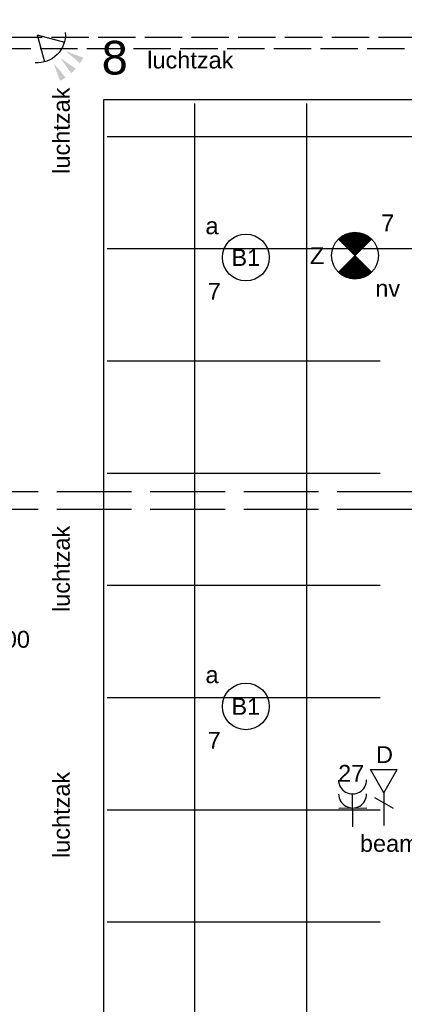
# Model space of a CAD drawing. Extents: x -132501 to 411300, y -42818 to 427495.
# Tile 91 of 256: x 24797 to 26855, y 29667 to 34931. Entities that reach past the tile are written whole.
import ezdxf
from ezdxf.enums import TextEntityAlignment as Align

# ---------------------------------------------------------------- set-up
doc = ezdxf.new("R2010")
doc.units = 0
doc.header["$LTSCALE"] = 50
doc.linetypes.add('E_GOOT3', pattern=[5, 4, -1])
doc.linetypes.add('E_GOOT5', pattern=[10, 8, -2])
doc.layers.get('0').update_dxf_attribs({"linetype": 'CONTINUOUS'})
for name, color, linetype in [('45 Plafond 2D arcering', 7, 'CONTINUOUS'), ('brandmeldserienummers', 1, 'CONTINUOUS'), ('EL6131--_VG', 2, 'CONTINUOUS'), ('EL6131--_WG', 2, 'CONTINUOUS'), ('EL6222--', 3, 'CONTINUOUS'), ('EL6311--', 3, 'CONTINUOUS'), ('EL6350--', 3, 'CONTINUOUS'), ('EL6441--', 3, 'CONTINUOUS'), ('EL6521--', 3, 'CONTINUOUS'), ('WL524---', 90, 'CONTINUOUS'), ('WL570---_RETOUR_RST', 2, 'CONTINUOUS'), ('WM570---_RETOUR', 1, 'CONTINUOUS'), ('WM570---_TOEVOER', 1, 'CONTINUOUS')]:
    doc.layers.add(name, color=color, linetype=linetype)
doc.styles.add('BURO-018', font='ARIAL.TTF', dxfattribs={"height": 63})

# ---------------------------------------------------------------- blocks, each defined once
blk = doc.blocks.new('E00058')
at = {"color": 0, "linetype": 'Continuous'}
for q in [(-1.5, 3.6), (1.5, 3.6)]:
    blk.add_line((0, 1), q, dxfattribs=at)
blk.add_arc((0, 1), 3, 40.5288, 139.4712, dxfattribs=at)
for points in [[(-1.76, 6.21), (-1.08, 6.39), (-0.91, 4.38)], [(-0.35, 6.49), (0.35, 6.49), (0, 4.5)], [(1.08, 6.39), (1.76, 6.21), (0.91, 4.38)]]:
    blk.add_solid(points, dxfattribs=at)
at = {"color": 0, "linetype": 'Continuous', "style": 'BURO-018'}
blk.add_attdef('E_TEXT1', text='', height=1.8, dxfattribs=at).set_placement((0, 9), align=Align.MIDDLE)
at = {"color": 0, "linetype": 'Continuous', "style": 'BURO-018', "flags": 1}
blk.add_attdef('E_MATCODE', text='', height=1.8, dxfattribs=at).set_placement((0, 0), align=Align.MIDDLE)
blk = doc.blocks.new('E00018')
at = {"color": 0, "linetype": 'Continuous'}
for p, q in [((-1.77, -1.77), (1.77, 1.77)), ((1.77, -1.77), (-1.77, 1.77))]:
    blk.add_line(p, q, dxfattribs=at)
at = {"color": 0, "linetype": 'Continuous', "const_width": 2.5}
for points in [[(-0.88, 0.88, -0.198912), (0, 1.25, -0.198912), (0.88, 0.88, -1)], [(-0.88, -0.88, 0.198912), (0, -1.25, 0.198912), (0.88, -0.88, 1)]]:
    blk.add_lwpolyline(points, format="xyb", dxfattribs=at)
blk = doc.blocks.new('1115B3A-NO1')
at = {"color": 0, "linetype": 'Continuous'}
blk.add_circle((0, 0), 2.5, dxfattribs=at)
at = {"color": 0, "zscale": 50}
blk.add_blockref('E00018', (0, 0), dxfattribs=at)
at = {"color": 0, "linetype": 'Continuous', "style": 'BURO-018'}
for tag, p in [('E_GKAST', (0, 8)), ('E_GROEP', (0, 5)), ('E_SGROEP', (4.5, 5)), ('E_ARMCODE', (0, 0)), ('E_SLET', (4.5, -1))]:
    blk.add_attdef(tag, text='', height=1.8, dxfattribs=at).set_placement(p, align=Align.MIDDLE)
blk = doc.blocks.new('1115B3A')
at = {"color": 0, "linetype": 'Continuous'}
blk.add_circle((0, 0), 2.5, dxfattribs=at)
at = {"color": 0, "linetype": 'Continuous', "style": 'BURO-018'}
for tag, p in [('E_GKAST', (0, 8)), ('E_GROEP', (0, 5)), ('E_SGROEP', (4.5, 5)), ('E_ARMCODE', (0, 0)), ('E_SLET', (4.5, -1))]:
    blk.add_attdef(tag, text='', height=1.8, dxfattribs=at).set_placement(p, align=Align.MIDDLE)
blk = doc.blocks.new('E00152')
at = {"color": 0, "linetype": 'Continuous'}
for p, q in [((-1.44, 7), (1.44, 7)), ((0, 4.5), (-1.44, 7)), ((0, 4.5), (1.44, 7)), ((0, 4.5), (0, 1)), ((-1, 4), (1, 2.85))]:
    blk.add_line(p, q, dxfattribs=at)
at = {"color": 7, "style": 'BURO-018'}
for tag, p in [('E_COMMENT1', (0, 12)), ('E_DCOM1', (0, 9))]:
    blk.add_attdef(tag, text='', height=1.8, dxfattribs=at).set_placement(p, align=Align.MIDDLE)
at = {"color": 0, "style": 'BURO-018'}
blk.add_attdef('E_TEXT1', text='', height=1.8, dxfattribs=at).set_placement((2.5, 6), align=Align.MIDDLE)
at = {"color": 0, "linetype": 'Continuous', "style": 'BURO-018', "flags": 1}
blk.add_attdef('E_MATCODE', text='', height=1.8, dxfattribs=at).set_placement((0, 0), align=Align.MIDDLE)
blk = doc.blocks.new('111304A')
at = {"color": 0, "linetype": 'Continuous'}
for p, q in [((0, 1), (0, 4.5)), ((-1.5, 3), (1.5, 3))]:
    blk.add_line(p, q, dxfattribs=at)
for centre in [(0, 6), (0, 4.5)]:
    blk.add_arc(centre, 1.5, 180, 0, dxfattribs=at)
at = {"color": 0, "linetype": 'Continuous', "style": 'BURO-018'}
for tag, p in [('E_GKAST', (0, 11.5)), ('E_GROEP', (0, 8.5)), ('E_SGROEP', (4.5, 8.5))]:
    blk.add_attdef(tag, text='', height=1.8, dxfattribs=at).set_placement(p, align=Align.MIDDLE)
at = {"color": 0, "linetype": 'Continuous', "style": 'BURO-018', "flags": 1}
for tag, p in [('E_VERMCODE', (13, 8.5)), ('E_MATCODE', (0, 0))]:
    blk.add_attdef(tag, text='', height=1.8, dxfattribs=at).set_placement(p, align=Align.MIDDLE)
blk = doc.blocks.new('GAFGHYHY')
at = {"layer": '45 Plafond 2D arcering', "linetype": 'Continuous'}
h = blk.add_hatch(dxfattribs=at)
h.set_pattern_fill('RASTER_600_0002', color=8, style=0, pattern_type=2)
h.set_pattern_definition([(0, (331133.4, 276706.76), (0, 600), []), (90, (331133.4, 276706.76), (-600, 0), [])])
h.paths.add_polyline_path([(330102.4, 277226.8), (330102.4, 267962.6), (333164.5, 268137.3), (336801.4, 268708.1), (338943, 269055.5, -0.034996), (339263, 270498.2), (331563.4, 270498.2), (331563.4, 276188.2), (342039.4, 276188.2), (342039.4, 275147.7, -0.046998), (343602.4, 276431.1), (343602.4, 277226.8)], flags=0)

msp = doc.modelspace()

# ---------------------------------------------------------------- linework, layer by layer
at = {"layer": 'EL6131--_VG', "linetype": 'E_GOOT5'}
for p, q in [((12996.328, 32408.7947, 3000), (33344.6376, 32408.7947, 3000)), ((12996.328, 32313.8798, 3000), (33344.6376, 32313.8798, 3000))]:
    msp.add_line(p, q, dxfattribs=at)
at = {"layer": 'EL6131--_WG', "linetype": 'E_GOOT3'}
for p, q in [((39166.7976, 34835.8689, 3000), (6773.3065, 34835.8689, 3000)), ((39106.7976, 34775.8689, 3000), (6773.3065, 34775.8689, 3000))]:
    msp.add_line(p, q, dxfattribs=at)
at = {"layer": 'WL570---_RETOUR_RST'}
for p, q in [((38786.2605, 34501.3433), (25246.3311, 34501.9492)), ((25246.3311, 34501.9492), (25246.3311, 25198.7167))]:
    msp.add_line(p, q, dxfattribs=at)

# ---------------------------------------------------------------- block references
at = {"layer": 'EL6222--'}
ref = msp.add_blockref('111304A', (26579.9168, 30566.1426), dxfattribs=dict(at, xscale=49.99999999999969, yscale=49.99999999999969, zscale=49.99999999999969, rotation=0.3565810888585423))
ref.add_attrib('E_GROEP', '27', dxfattribs={"layer": '0', "color": 1, "linetype": 'Continuous', "height": 90, "style": 'BURO-018'}).set_placement((26570.9323, 30902.2), align=Align.MIDDLE)
at = {"layer": 'EL6311--'}
ref = msp.add_blockref('1115B3A', (26007.1924, 33659.4463), dxfattribs=dict(at, xscale=50.00000000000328, yscale=50.00000000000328, zscale=50, rotation=181.9948371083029))
ref.add_attrib('E_ARMCODE', 'B1', dxfattribs={"layer": '0', "color": 1, "linetype": 'Continuous', "height": 90, "style": 'BURO-018'}).set_placement((26007.1924, 33659.4463), align=Align.MIDDLE)
ref.add_attrib('E_SLET', 'a', dxfattribs={"layer": '0', "color": 1, "linetype": 'Continuous', "height": 90, "style": 'BURO-018'}).set_placement((25826.2068, 33828.2486), align=Align.MIDDLE)
ref.add_attrib('E_GROEP', '7', dxfattribs={"layer": '0', "color": 1, "linetype": 'Continuous', "height": 90, "style": 'BURO-018'}).set_placement((25838.3901, 33478.4607), align=Align.MIDDLE)
ref = msp.add_blockref('1115B3A', (26007.1924, 31259.4463), dxfattribs=dict(at, xscale=50.00000000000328, yscale=50.00000000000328, zscale=50, rotation=181.9948371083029))
ref.add_attrib('E_ARMCODE', 'B1', dxfattribs={"layer": '0', "color": 1, "linetype": 'Continuous', "height": 90, "style": 'BURO-018'}).set_placement((26007.1924, 31259.4463), align=Align.MIDDLE)
ref.add_attrib('E_SLET', 'a', dxfattribs={"layer": '0', "color": 1, "linetype": 'Continuous', "height": 90, "style": 'BURO-018'}).set_placement((25826.2068, 31428.2486), align=Align.MIDDLE)
ref.add_attrib('E_GROEP', '7', dxfattribs={"layer": '0', "color": 1, "linetype": 'Continuous', "height": 90, "style": 'BURO-018'}).set_placement((25838.3901, 31078.4607), align=Align.MIDDLE)
at = {"layer": 'EL6350--'}
ref = msp.add_blockref('1115B3A-NO1', (26591.2553, 33669.3209), dxfattribs=dict(at, xscale=50, yscale=50, zscale=50))
ref.add_attrib('E_ARMCODE', 'Z', dxfattribs={"layer": '0', "color": 1, "linetype": 'Continuous', "height": 90, "style": 'BURO-018'}).set_placement((26388.477, 33669.3209), align=Align.MIDDLE)
ref.add_attrib('E_SLET', 'nv', dxfattribs={"layer": '0', "color": 1, "linetype": 'Continuous', "height": 90, "style": 'BURO-018'}).set_placement((26766.2553, 33494.3209), align=Align.MIDDLE)
ref.add_attrib('E_GROEP', '7', dxfattribs={"layer": '0', "color": 1, "linetype": 'Continuous', "height": 90, "style": 'BURO-018'}).set_placement((26766.2553, 33844.3209), align=Align.MIDDLE)
at = {"layer": 'EL6441--'}
ref = msp.add_blockref('E00152', (26745.4325, 30572.362), dxfattribs=dict(at, xscale=50, yscale=50, zscale=50))
ref.add_attrib('E_TEXT1', 'D', dxfattribs={"layer": '0', "color": 1, "height": 90, "style": 'BURO-018'}).set_placement((26749.2691, 31001.6299), align=Align.MIDDLE)
at = {"layer": 'EL6521--', "xscale": -50.00000000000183, "yscale": 50, "zscale": 50, "rotation": 224.8758481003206}
msp.add_blockref('E00058', (24856.4756, 34885.7756), dxfattribs=at)
at = {"layer": 'WL524---'}
msp.add_blockref('GAFGHYHY', (-304837.0445, -242743.8149), dxfattribs=at)

# ---------------------------------------------------------------- texts
at = {"layer": 'brandmeldserienummers', "color": 1, "style": 'BURO-018'}
msp.add_text('8', height=180, dxfattribs=at).set_placement((25235.9538, 34637.7328))
at = {"layer": 'EL6222--', "color": 1, "style": 'BURO-018'}
msp.add_text('beamer', height=90, dxfattribs=at).set_placement((26617.7119, 30481.9092))
at = {"layer": 'WM570---_RETOUR', "style": 'BURO-018'}
msp.add_text('CS050/250x1500', height=90, dxfattribs=at).set_placement((23880.752, 31573.1502, 310))
at = {"layer": 'WM570---_TOEVOER', "style": 'BURO-018'}
msp.add_text('luchtzak', height=90, dxfattribs=at).set_placement((25479.8159, 34670.0897))
for p in [(25065.3006, 34106.7433), (25065.3006, 31764.1383), (25065.3006, 30448.8773, 310)]:
    msp.add_text('luchtzak', height=90, rotation=90, dxfattribs=at).set_placement(p)

doc.saveas('drawing.dxf')
